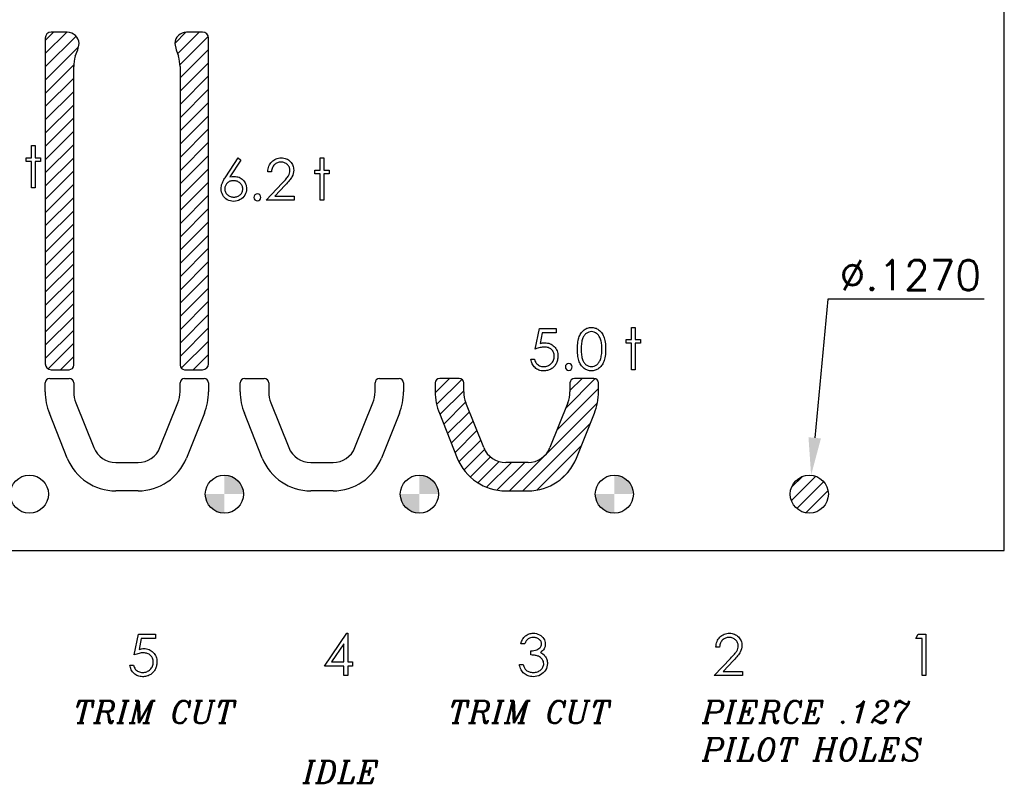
# Model space of a CAD drawing. Header units: inches. Extents: x -57.7 to -21.7, y -3.8 to 19.3.
# Tile 29 of 70: x -41.8 to -38.5, y 10.9 to 13.5. Entities that reach past the tile are written whole.
import ezdxf

# ---------------------------------------------------------------- set-up
doc = ezdxf.new("R2010")
doc.units = ezdxf.units.IN
doc.header["$LTSCALE"] = 0.5
doc.header["$MEASUREMENT"] = 0
doc.layers.get('DEFPOINTS').update_dxf_attribs({"color": 8})
for name, color, linetype in [('APP-M-D', 42, 'Continuous'), ('APP-M-S', 30, 'Continuous'), ('PUN-M-S2', 1, 'Continuous')]:
    doc.layers.add(name, color=color, linetype=linetype)
doc.styles.add('DIEMAKER', font='romans.shx')
doc.styles.add('I', font='ITALIC.SHX')
doc.dimstyles.new('RAD_DIA', dxfattribs={"dimtxt": 0.1, "dimasz": 0.125, "dimexe": 0.1, "dimexo": 0.05, "dimgap": 0.03, "dimtad": 1, "dimtoh": 1, "dimdec": 4, "dimzin": 4, "dimdsep": 46, "dimtxsty": 'DIEMAKER', "dimcen": 0, "dimclrd": 34, "dimclre": 34, "dimclrt": 42, "dimazin": 0, "dimtfac": 1, "dimtdec": 4, "dimtofl": 0, "dimtmove": 0, "dimatfit": 3, "dimfxl": 0, "dimtvp": 0.75, "dimtolj": 1, "dimtzin": 0, "dimarcsym": 0})

# ---------------------------------------------------------------- blocks, each defined once
blk = doc.blocks.new('*D84')
at = {"layer": 'APP-M-D', "color": 34, "lineweight": -2}
for p, q in [((-39.1198, 12.5186), (-39.1639, 12.0562)), ((-38.5993, 12.5186), (-39.1198, 12.5186))]:
    blk.add_line(p, q, dxfattribs=at)
at = {"layer": 'APP-M-D', "color": 34}
blk.add_solid([(-39.1846, 12.0582), (-39.1431, 12.0542), (-39.1758, 11.9318)], dxfattribs=at)
at = {"layer": 'DEFPOINTS', "color": 0}
for p in [(-39.1758, 11.9318), (-39.1878, 11.8053)]:
    blk.add_point(p, dxfattribs=at)
at = {"layer": 'APP-M-D', "color": 42, "insert": (-38.8446, 12.5986), "char_height": 0.1, "attachment_point": 5, "style": 'DIEMAKER'}
blk.add_mtext('\\A1;%%c.1270', dxfattribs=at)

msp = doc.modelspace()

# ---------------------------------------------------------------- hatches: boundary and pattern name
at = {"layer": 'APP-M-S'}
h = msp.add_hatch(color=256, dxfattribs=at)
h.paths.add_polyline_path([(-41.06828, 11.86856, 0.4142136), (-41.13178, 11.93206), (-41.13178, 11.86856)])
h.paths.add_polyline_path([(-41.13178, 11.80506), (-41.13178, 11.86856), (-41.19528, 11.86856, 0.4142136)])
h = msp.add_hatch(color=256, dxfattribs=at)
h.paths.add_polyline_path([(-40.41828, 11.86856, 0.4142136), (-40.48178, 11.93206), (-40.48178, 11.86856)])
h.paths.add_polyline_path([(-40.48178, 11.80506), (-40.48178, 11.86856), (-40.54528, 11.86856, 0.4142136)])
h = msp.add_hatch(color=256, dxfattribs=at)
h.paths.add_polyline_path([(-39.76828, 11.86856, 0.4142136), (-39.83178, 11.93206), (-39.83178, 11.86856)])
h.paths.add_polyline_path([(-39.83178, 11.80506), (-39.83178, 11.86856), (-39.89528, 11.86856, 0.4142136)])
at = {"layer": 'PUN-M-S2'}
h = msp.add_hatch(dxfattribs=at)
h.set_pattern_fill('ANSI31', color=256, scale=0.25, style=0)
h.paths.add_polyline_path([(-39.24528, 15.11856, 1), (-39.11828, 15.11856, 1)])
h.paths.add_polyline_path([(-39.95822, 14.99859, 0.3066784), (-40.11954, 15.1078), (-40.19402, 15.1078, 0.3066784), (-40.35533, 14.99859), (-40.41511, 14.84915, 0.0954146), (-40.42894, 14.77731), (-40.42894, 14.7478, 0.4142136), (-40.41394, 14.7328), (-40.34894, 14.7328, 0.4142136), (-40.33394, 14.7478), (-40.33394, 14.77731, -0.0954146), (-40.3269, 14.81387), (-40.26713, 14.96331, -0.3066784), (-40.19402, 15.0128), (-40.11954, 15.0128, -0.3066784), (-40.04643, 14.96331), (-39.98665, 14.81387, -0.0954146), (-39.97961, 14.77731), (-39.97961, 14.7478, 0.4142136), (-39.96461, 14.7328), (-39.89961, 14.7328, 0.4142136), (-39.88461, 14.7478), (-39.88461, 14.77731, 0.0954146), (-39.89845, 14.84915)])
h.paths.add_polyline_path([(-39.24528, 11.86856, 1), (-39.11828, 11.86856, 1)])
h.paths.add_polyline_path([(-40.11954, 11.87932, 0.3066784), (-39.95822, 11.98853), (-39.89845, 12.13797, 0.0954146), (-39.88461, 12.20981), (-39.88461, 12.23932, 0.4142136), (-39.89961, 12.25432), (-39.96461, 12.25432, 0.4142136), (-39.97961, 12.23932), (-39.97961, 12.20981, -0.0954146), (-39.98665, 12.17326), (-40.04643, 12.02382, -0.3066784), (-40.11954, 11.97432), (-40.19402, 11.97432, -0.3066784), (-40.26713, 12.02382), (-40.3269, 12.17326, -0.0954146), (-40.33394, 12.20981), (-40.33394, 12.23932, 0.4142136), (-40.34894, 12.25432), (-40.41394, 12.25432, 0.4142136), (-40.42894, 12.23932), (-40.42894, 12.20981, 0.0954146), (-40.41511, 12.13797), (-40.35533, 11.98853, 0.3066784), (-40.19402, 11.87932)])
h.paths.add_polyline_path([(-41.18461, 12.30347), (-41.18461, 13.38847, 0.4142136), (-41.20461, 13.40847), (-41.25796, 13.40847, 0.3988719), (-41.29727, 13.37117), (-41.2929, 13.34945), (-41.28486, 13.32839, -0.074975), (-41.27961, 13.29356), (-41.27961, 12.29847, 0.4142136), (-41.26461, 12.28347), (-41.20461, 12.28347, 0.4142136)])
h.paths.add_polyline_path([(-41.63394, 12.29847), (-41.63394, 13.29356, -0.074975), (-41.62869, 13.32839), (-41.62066, 13.34945), (-41.61628, 13.37117, 0.3988719), (-41.6556, 13.40847), (-41.70894, 13.40847, 0.4142136), (-41.72894, 13.38847), (-41.72894, 12.30347, 0.4142136), (-41.70894, 12.28347), (-41.64894, 12.28347, 0.4142136)])
h.paths.add_polyline_path([(-41.83461, 13.59866), (-41.83461, 14.68366, 0.4142136), (-41.85461, 14.70366), (-41.91461, 14.70366, 0.4142136), (-41.92961, 14.68866), (-41.92961, 13.69356, -0.074975), (-41.93486, 13.65873), (-41.9429, 13.63767), (-41.94727, 13.61596, 0.3988719), (-41.90796, 13.57866), (-41.85461, 13.57866, 0.4142136)])
h.paths.add_polyline_path([(-42.82568, 12.24991), (-42.82568, 12.29448, 0.7832708), (-42.86835, 12.30501, -0.2786513), (-42.88578, 12.29448), (-42.91426, 12.29448, -0.3888787), (-42.93387, 12.31245), (-42.93394, 12.31331), (-42.93777, 12.35707, 0.3888787), (-42.94773, 12.3662), (-43.00568, 12.3662, 0.4142136), (-43.02568, 12.3462), (-43.02568, 12.29251), (-43.02568, 12.24867), (-43.02568, 12.1982, 0.4142136), (-43.00568, 12.1782), (-42.94773, 12.1782, 0.3888787), (-42.93777, 12.18733), (-42.93394, 12.23108), (-42.93387, 12.23194, -0.3888787), (-42.91426, 12.24991), (-42.88578, 12.24991, -0.2786513), (-42.86835, 12.23938, 0.7832708)])
h.paths.add_polyline_path([(-43.13788, 12.24867), (-43.13788, 12.29251), (-43.13788, 12.3462, 0.4142136), (-43.15788, 12.3662), (-43.21582, 12.3662, 0.3888787), (-43.22578, 12.35707), (-43.22961, 12.31331), (-43.22969, 12.31245, -0.3888787), (-43.2493, 12.29448), (-43.27778, 12.29448, -0.2786513), (-43.2952, 12.30501, 0.7832708), (-43.33788, 12.29448), (-43.33788, 12.24991, 0.7832708), (-43.2952, 12.23938, -0.2786513), (-43.27778, 12.24991), (-43.2493, 12.24991, -0.3888787), (-43.22969, 12.23194), (-43.22961, 12.23108), (-43.22578, 12.18733, 0.3888787), (-43.21582, 12.1782), (-43.15788, 12.1782, 0.4142136), (-43.13788, 12.1982)])
h.paths.add_polyline_path([(-43.13788, 14.69461), (-43.13788, 14.73846), (-43.13788, 14.78893, 0.4142136), (-43.15788, 14.80893), (-43.21582, 14.80893, 0.3888787), (-43.22578, 14.7998), (-43.22961, 14.75604), (-43.22969, 14.75518, -0.3888787), (-43.2493, 14.73721), (-43.27778, 14.73721, -0.2786513), (-43.2952, 14.74774, 0.7832708), (-43.33788, 14.73721), (-43.33788, 14.69264, 0.7832708), (-43.2952, 14.68211, -0.2786513), (-43.27778, 14.69264), (-43.2493, 14.69264, -0.3888787), (-43.22969, 14.67467), (-43.22961, 14.67381), (-43.22578, 14.63006, 0.3888787), (-43.21582, 14.62093), (-43.15788, 14.62093, 0.4142136), (-43.13788, 14.64093)])
h.paths.add_polyline_path([(-42.82568, 14.69264), (-42.82568, 14.73721, 0.7832708), (-42.86835, 14.74774, -0.2786513), (-42.88578, 14.73721), (-42.91426, 14.73721, -0.3888787), (-42.93387, 14.75518), (-42.93394, 14.75604), (-42.93777, 14.7998, 0.3888787), (-42.94773, 14.80893), (-43.00568, 14.80893, 0.4142136), (-43.02568, 14.78893), (-43.02568, 14.73846), (-43.02568, 14.69461), (-43.02568, 14.64093, 0.4142136), (-43.00568, 14.62093), (-42.94773, 14.62093, 0.3888787), (-42.93777, 14.63006), (-42.93394, 14.67381), (-42.93387, 14.67467, -0.3888787), (-42.91426, 14.69264), (-42.88578, 14.69264, -0.2786513), (-42.86835, 14.68211, 0.7832708)])
h.paths.add_polyline_path([(-51.69199, 13.3889), (-51.69199, 13.59823, -0.1191534), (-51.69727, 13.61596), (-51.74103, 13.61596), (-51.74643, 13.60972, -0.1934262), (-51.81954, 13.58687), (-51.89402, 13.58687, -0.1934262), (-51.96713, 13.60972), (-51.97253, 13.61596), (-52.01628, 13.61596, -0.1191534), (-52.02157, 13.59823), (-52.02157, 13.3889, -0.1191534), (-52.01628, 13.37117), (-51.97253, 13.37117), (-51.96713, 13.3774, -0.1934262), (-51.89402, 13.40026), (-51.81954, 13.40026, -0.1934262), (-51.74643, 13.3774), (-51.74103, 13.37117), (-51.69727, 13.37117, -0.1191534)])
h.paths.add_polyline_path([(-42.28394, 13.69356), (-42.28394, 14.68866, 0.4142136), (-42.29894, 14.70366), (-42.35894, 14.70366, 0.4142136), (-42.37894, 14.68366), (-42.37894, 13.59866, 0.4142136), (-42.35894, 13.57866), (-42.3056, 13.57866, 0.3988719), (-42.26628, 13.61596), (-42.27066, 13.63767), (-42.27869, 13.65873, -0.074975)])
h.paths.add_polyline_path([(-53.23178, 15.30606), (-53.23178, 15.49356), (-53.98178, 15.49356), (-53.98178, 11.49356), (-53.23178, 11.49356), (-53.23178, 11.68106), (-53.88178, 11.68106), (-53.88178, 11.88347, 0.0548242), (-53.84402, 11.87932), (-53.76954, 11.87932, 0.3066784), (-53.60822, 11.98853), (-53.54845, 12.13797, 0.0954146), (-53.53461, 12.20981), (-53.53461, 12.23932, 0.1697745), (-53.53788, 12.24867), (-53.53788, 12.29251, 0.1459542), (-53.53461, 12.30347), (-53.53461, 13.38847, 0.4142136), (-53.55461, 13.40847), (-53.60796, 13.40847, 0.2152504), (-53.63749, 13.39514), (-53.63749, 13.59199, 0.2152504), (-53.60796, 13.57866), (-53.55461, 13.57866, 0.4142136), (-53.53461, 13.59866), (-53.53461, 14.68366, 0.1459542), (-53.53788, 14.69461), (-53.53788, 14.73846, 0.1697745), (-53.53461, 14.7478), (-53.53461, 14.77731, 0.0954146), (-53.54845, 14.84915), (-53.60822, 14.99859, 0.3066784), (-53.76954, 15.1078), (-53.84402, 15.1078, 0.0548242), (-53.88178, 15.10365), (-53.88178, 15.30606)])
h.paths.add_polyline_path([(-51.81954, 13.58687, 0.1934262), (-51.74643, 13.60972), (-51.74643, 13.61596), (-51.81954, 13.61596)], flags=16)
h.paths.add_polyline_path([(-51.81954, 13.58687), (-51.81954, 13.61596), (-51.89402, 13.61596), (-51.89402, 13.58687)], flags=16)
h.paths.add_polyline_path([(-51.89402, 13.58687), (-51.89402, 13.61596), (-51.96713, 13.61596), (-51.96713, 13.60972, 0.1934262)], flags=16)
h.paths.add_polyline_path([(-51.89402, 13.37117), (-51.89402, 13.40026, 0.1934262), (-51.96713, 13.3774), (-51.96713, 13.37117)], flags=16)
h.paths.add_polyline_path([(-51.81954, 13.37117), (-51.81954, 13.40026), (-51.89402, 13.40026), (-51.89402, 13.37117)], flags=16)
h.paths.add_polyline_path([(-51.74643, 13.3774, 0.1934262), (-51.81954, 13.40026), (-51.81954, 13.37117), (-51.74643, 13.37117)], flags=16)
h.paths.add_polyline_path([(-53.54528, 15.11856, -1), (-53.41828, 15.11856, -1)], flags=0)
h.paths.add_polyline_path([(-53.54528, 11.86856, -1), (-53.41828, 11.86856, -1)], flags=0)
h.paths.add_polyline_path([(-53.23178, 12.53162), (-53.23178, 15.10365, 0.2476897), (-53.35533, 14.99859), (-53.41511, 14.84915, 0.0954146), (-53.42894, 14.77731), (-53.42894, 14.7478, 0.1697745), (-53.42568, 14.73846), (-53.42568, 14.69461, 0.1459542), (-53.42894, 14.68366), (-53.42894, 13.59866, 0.4142136), (-53.40894, 13.57866), (-53.3556, 13.57866, 0.2152504), (-53.32607, 13.59199), (-53.32607, 13.39514, 0.2152504), (-53.3556, 13.40847), (-53.40894, 13.40847, 0.4142136), (-53.42894, 13.38847), (-53.42894, 12.30347, 0.1459542), (-53.42568, 12.29251), (-53.42568, 12.24867, 0.1697745), (-53.42894, 12.23932), (-53.42894, 12.20981, 0.0954146), (-53.41511, 12.13797), (-53.35533, 11.98853, 0.2476897), (-53.23178, 11.88347)], flags=0)
h.paths.add_polyline_path([(-53.54528, 15.11856, 1), (-53.41828, 15.11856, 1)], flags=0)
h.paths.add_polyline_path([(-53.41828, 11.86856, 1), (-53.54528, 11.86856, 1)], flags=0)
h.paths.add_polyline_path([(-53.23178, 15.10365), (-53.23178, 15.30606), (-53.88178, 15.30606), (-53.88178, 15.10365, -0.0548242), (-53.84402, 15.1078), (-53.76954, 15.1078, -0.3066784), (-53.60822, 14.99859), (-53.54845, 14.84915, -0.0954146), (-53.53461, 14.77731), (-53.53461, 14.7478, -0.1697745), (-53.53788, 14.73846), (-53.53788, 14.69461, -0.1459542), (-53.53461, 14.68366), (-53.53461, 13.59866, -0.4142136), (-53.55461, 13.57866), (-53.60796, 13.57866, -0.2152504), (-53.63749, 13.59199), (-53.63749, 13.39514, -0.2152504), (-53.60796, 13.40847), (-53.55461, 13.40847, -0.4142136), (-53.53461, 13.38847), (-53.53461, 12.30347, -0.1459542), (-53.53788, 12.29251), (-53.53788, 12.24867, -0.1697745), (-53.53461, 12.23932), (-53.53461, 12.20981, -0.0954146), (-53.54845, 12.13797), (-53.60822, 11.98853, -0.3066784), (-53.76954, 11.87932), (-53.84402, 11.87932, -0.0548242), (-53.88178, 11.88347), (-53.88178, 11.68106), (-53.23178, 11.68106), (-53.23178, 11.88347, -0.2476897), (-53.35533, 11.98853), (-53.41511, 12.13797, -0.0954146), (-53.42894, 12.20981), (-53.42894, 12.23932, -0.1697745), (-53.42568, 12.24867), (-53.42568, 12.29251, -0.1459542), (-53.42894, 12.30347), (-53.42894, 13.38847, -0.4142136), (-53.40894, 13.40847), (-53.3556, 13.40847, -0.2152504), (-53.32607, 13.39514), (-53.32607, 13.59199, -0.2152504), (-53.3556, 13.57866), (-53.40894, 13.57866, -0.4142136), (-53.42894, 13.59866), (-53.42894, 14.68366, -0.1459542), (-53.42568, 14.69461), (-53.42568, 14.73846, -0.1697745), (-53.42894, 14.7478), (-53.42894, 14.77731, -0.0954146), (-53.41511, 14.84915), (-53.35533, 14.99859, -0.2476897)], flags=16)

# ---------------------------------------------------------------- linework, layer by layer
at = {"layer": 'APP-M-D', "linetype": 'Continuous'}
for points in [[(-41.77496, 13.03045), (-41.7626, 13.03045), (-41.7626, 12.98982), (-41.74493, 12.98982), (-41.74493, 12.97745), (-41.7626, 12.97745), (-41.7626, 12.88912), (-41.77496, 12.88912), (-41.77496, 12.97745), (-41.79263, 12.97745), (-41.79263, 12.98982), (-41.77496, 12.98982), (-41.77496, 13.03045)], [(-41.08615, 12.98944), (-41.07663, 12.98196), (-41.11304, 12.92628), (-41.10575, 12.92728), (-41.09877, 12.92761), (-41.09457, 12.92741), (-41.09054, 12.92686), (-41.08668, 12.92595), (-41.08298, 12.92465), (-41.07945, 12.923), (-41.07605, 12.92098), (-41.07285, 12.91858), (-41.06979, 12.91582), (-41.067, 12.91278), (-41.06457, 12.90958), (-41.06253, 12.90622), (-41.06087, 12.90268), (-41.05957, 12.89896), (-41.05863, 12.89506), (-41.05808, 12.89101), (-41.05789, 12.88678), (-41.05822, 12.88101), (-41.05927, 12.87552), (-41.06098, 12.87033), (-41.06341, 12.86539), (-41.06645, 12.86086), (-41.07009, 12.85683), (-41.07428, 12.85327), (-41.07909, 12.85021), (-41.08425, 12.84775), (-41.08963, 12.84598), (-41.09518, 12.84494), (-41.10095, 12.84458), (-41.1065, 12.84491), (-41.11185, 12.84593), (-41.11701, 12.84764), (-41.12196, 12.85001), (-41.12654, 12.85302), (-41.1306, 12.85658), (-41.13416, 12.8607), (-41.13716, 12.86536), (-41.13957, 12.87041), (-41.14131, 12.8756), (-41.14233, 12.88099), (-41.14269, 12.88653), (-41.14246, 12.89078), (-41.14183, 12.89517), (-41.14078, 12.89965), (-41.13932, 12.90423), (-41.13838, 12.9066), (-41.1373, 12.90911), (-41.13603, 12.91171), (-41.13463, 12.91444), (-41.13302, 12.91731), (-41.13129, 12.92027), (-41.12935, 12.92336), (-41.12728, 12.92656), (-41.08615, 12.98944)], [(-40.97486, 12.94351), (-40.98722, 12.94351), (-40.98689, 12.94842), (-40.98618, 12.95311), (-40.9851, 12.95756), (-40.98361, 12.96181), (-40.98176, 12.96581), (-40.97952, 12.96962), (-40.9769, 12.97318), (-40.97389, 12.97652), (-40.97061, 12.97956), (-40.9671, 12.98218), (-40.96343, 12.98439), (-40.95959, 12.98621), (-40.95554, 12.98762), (-40.95131, 12.98864), (-40.9469, 12.98925), (-40.94229, 12.98944), (-40.93776, 12.98925), (-40.93343, 12.98867), (-40.92934, 12.98773), (-40.92545, 12.9864), (-40.9218, 12.98466), (-40.91838, 12.98257), (-40.91515, 12.98011), (-40.91217, 12.97724), (-40.90947, 12.97412), (-40.90715, 12.97086), (-40.90516, 12.96747), (-40.90353, 12.96396), (-40.90229, 12.96029), (-40.90138, 12.95648), (-40.90085, 12.95256), (-40.90066, 12.94848), (-40.90102, 12.94273), (-40.9021, 12.93719), (-40.90386, 12.93183), (-40.90637, 12.92664), (-40.90798, 12.92399), (-40.90991, 12.92109), (-40.91217, 12.91797), (-40.91477, 12.91466), (-40.91772, 12.91107), (-40.92098, 12.90729), (-40.92459, 12.90329), (-40.92854, 12.89904), (-40.96302, 12.86224), (-40.89889, 12.86224), (-40.89889, 12.84811), (-40.99252, 12.84811), (-40.93908, 12.90514), (-40.93519, 12.90922), (-40.93166, 12.91303), (-40.92848, 12.91657), (-40.92567, 12.91982), (-40.92321, 12.92283), (-40.92109, 12.92554), (-40.91935, 12.92799), (-40.91794, 12.93017), (-40.91579, 12.93432), (-40.91424, 12.93857), (-40.91333, 12.9429), (-40.91303, 12.94737), (-40.91316, 12.95019), (-40.91358, 12.95289), (-40.91424, 12.95549), (-40.91518, 12.958), (-40.91642, 12.96043), (-40.91791, 12.96272), (-40.91965, 12.96493), (-40.92169, 12.96705), (-40.92393, 12.96898), (-40.92628, 12.97067), (-40.92873, 12.97208), (-40.93133, 12.97324), (-40.93406, 12.97415), (-40.93688, 12.97478), (-40.93983, 12.97517), (-40.94292, 12.97531), (-40.94615, 12.97517), (-40.94924, 12.97478), (-40.9522, 12.97412), (-40.95501, 12.97321), (-40.95769, 12.97205), (-40.96023, 12.97061), (-40.96263, 12.9689), (-40.96489, 12.96694), (-40.96696, 12.96476), (-40.96879, 12.96236), (-40.97039, 12.95974), (-40.97177, 12.95692), (-40.9729, 12.95389), (-40.97378, 12.95063), (-40.97444, 12.94718), (-40.97486, 12.94351)], [(-40.81233, 12.98944), (-40.79996, 12.98944), (-40.79996, 12.94881), (-40.7823, 12.94881), (-40.7823, 12.93644), (-40.79996, 12.93644), (-40.79996, 12.84811), (-40.81233, 12.84811), (-40.81233, 12.93644), (-40.83, 12.93644), (-40.83, 12.94881), (-40.81233, 12.94881), (-40.81233, 12.98944)], [(-41.10136, 12.91347), (-41.10451, 12.91334), (-41.10749, 12.91298), (-41.11033, 12.91234), (-41.11304, 12.91149), (-41.11558, 12.91036), (-41.11795, 12.90898), (-41.12019, 12.90735), (-41.12229, 12.90547), (-41.12416, 12.90343), (-41.12579, 12.90125), (-41.12717, 12.89898), (-41.1283, 12.89661), (-41.12919, 12.89412), (-41.12982, 12.89153), (-41.13018, 12.88885), (-41.13032, 12.88604), (-41.13018, 12.88325), (-41.12977, 12.8806), (-41.12908, 12.878), (-41.12811, 12.87555), (-41.1269, 12.87317), (-41.12538, 12.87094), (-41.12361, 12.86876), (-41.12154, 12.86671), (-41.11928, 12.86484), (-41.1169, 12.86321), (-41.11442, 12.86183), (-41.11183, 12.86072), (-41.10912, 12.85984), (-41.10628, 12.85921), (-41.10335, 12.85885), (-41.10029, 12.85871), (-41.09722, 12.85885), (-41.0943, 12.85921), (-41.09145, 12.85984), (-41.08875, 12.86072), (-41.08615, 12.86183), (-41.08367, 12.86321), (-41.08132, 12.86484), (-41.07906, 12.86671), (-41.07699, 12.86876), (-41.0752, 12.87094), (-41.07371, 12.87317), (-41.07246, 12.87555), (-41.0715, 12.878), (-41.07081, 12.8806), (-41.07039, 12.88325), (-41.07025, 12.88604), (-41.07039, 12.88885), (-41.07083, 12.89153), (-41.07152, 12.89412), (-41.07252, 12.89661), (-41.07382, 12.89898), (-41.07539, 12.90125), (-41.07724, 12.90343), (-41.07936, 12.90547), (-41.08171, 12.90735), (-41.08417, 12.90898), (-41.08673, 12.91036), (-41.08941, 12.91149), (-41.09223, 12.91234), (-41.09515, 12.91298), (-41.09819, 12.91334), (-41.10136, 12.91347)], [(-40.02514, 12.42078), (-40.02514, 12.40664), (-40.07201, 12.40664), (-40.07944, 12.3704), (-40.07505, 12.37156), (-40.07088, 12.37242), (-40.06693, 12.37291), (-40.06321, 12.37308), (-40.0586, 12.37289), (-40.05418, 12.37228), (-40.04999, 12.37129), (-40.04598, 12.36991), (-40.0422, 12.36814), (-40.03864, 12.36596), (-40.03527, 12.36339), (-40.0321, 12.36041), (-40.02923, 12.35712), (-40.02674, 12.35365), (-40.02462, 12.34992), (-40.02291, 12.346), (-40.02155, 12.34183), (-40.02062, 12.33744), (-40.02004, 12.33283), (-40.01984, 12.328), (-40.01995, 12.32464), (-40.02023, 12.32132), (-40.02073, 12.31809), (-40.02142, 12.31492), (-40.0223, 12.31183), (-40.02338, 12.30882), (-40.02467, 12.30587), (-40.02614, 12.30297), (-40.02777, 12.30021), (-40.02956, 12.29761), (-40.03146, 12.29518), (-40.03351, 12.29292), (-40.03572, 12.29082), (-40.03806, 12.28889), (-40.04052, 12.28712), (-40.04314, 12.28552), (-40.04587, 12.28409), (-40.04872, 12.28287), (-40.05164, 12.28182), (-40.05468, 12.28097), (-40.05783, 12.2803), (-40.06108, 12.27984), (-40.06445, 12.27953), (-40.0679, 12.27945), (-40.07201, 12.27961), (-40.07596, 12.28014), (-40.07974, 12.28097), (-40.08336, 12.28215), (-40.08681, 12.28367), (-40.09009, 12.28555), (-40.09324, 12.28773), (-40.09619, 12.29027), (-40.09893, 12.29309), (-40.10136, 12.29609), (-40.10351, 12.2993), (-40.10539, 12.30272), (-40.10696, 12.30631), (-40.10823, 12.31012), (-40.10922, 12.31412), (-40.10994, 12.31831), (-40.09757, 12.31831), (-40.09658, 12.31439), (-40.09531, 12.31089), (-40.09374, 12.30774), (-40.09189, 12.30498), (-40.08971, 12.30255), (-40.0872, 12.30037), (-40.08435, 12.29841), (-40.08118, 12.29673), (-40.07781, 12.29535), (-40.07433, 12.29438), (-40.0708, 12.29378), (-40.06718, 12.29358), (-40.06365, 12.29375), (-40.06025, 12.29422), (-40.05697, 12.29499), (-40.05382, 12.29609), (-40.05081, 12.29747), (-40.04792, 12.29921), (-40.04516, 12.30123), (-40.04251, 12.30357), (-40.0401, 12.30614), (-40.03801, 12.30887), (-40.03624, 12.31177), (-40.03478, 12.31481), (-40.03365, 12.31801), (-40.03284, 12.32135), (-40.03238, 12.32486), (-40.03221, 12.32853), (-40.03235, 12.33184), (-40.03276, 12.33499), (-40.03348, 12.33797), (-40.03447, 12.34078), (-40.03574, 12.34346), (-40.03729, 12.34597), (-40.03914, 12.34832), (-40.04126, 12.3505), (-40.04361, 12.35249), (-40.04618, 12.3542), (-40.04891, 12.35563), (-40.05184, 12.35685), (-40.05495, 12.35776), (-40.05827, 12.35842), (-40.06175, 12.35881), (-40.06544, 12.35895), (-40.06865, 12.35884), (-40.07204, 12.3585), (-40.07557, 12.35795), (-40.0793, 12.35718), (-40.08317, 12.35619), (-40.08722, 12.35497), (-40.09142, 12.35354), (-40.09581, 12.35188), (-40.08167, 12.42078), (-40.02514, 12.42078)], [(-39.95448, 12.35182), (-39.9544, 12.35845), (-39.95412, 12.36469), (-39.95365, 12.37057), (-39.95302, 12.37603), (-39.95222, 12.38111), (-39.95119, 12.3858), (-39.95001, 12.39011), (-39.94865, 12.39403), (-39.94714, 12.39765), (-39.94545, 12.40104), (-39.9436, 12.40419), (-39.94162, 12.40714), (-39.93949, 12.40985), (-39.93723, 12.41233), (-39.9348, 12.41457), (-39.9322, 12.41661), (-39.9295, 12.4184), (-39.92671, 12.41998), (-39.92387, 12.4213), (-39.92091, 12.42238), (-39.9179, 12.42323), (-39.91481, 12.42384), (-39.91167, 12.4242), (-39.90841, 12.42431), (-39.90512, 12.4242), (-39.90189, 12.42384), (-39.89878, 12.42323), (-39.89571, 12.42238), (-39.89273, 12.4213), (-39.88983, 12.41998), (-39.88699, 12.4184), (-39.88426, 12.41658), (-39.88163, 12.41454), (-39.87912, 12.41222), (-39.87678, 12.40968), (-39.87457, 12.40692), (-39.8725, 12.40388), (-39.87057, 12.40063), (-39.8688, 12.39712), (-39.86714, 12.39337), (-39.86568, 12.38934), (-39.86438, 12.38498), (-39.86331, 12.38028), (-39.86242, 12.37526), (-39.86173, 12.36991), (-39.86124, 12.36419), (-39.86096, 12.35817), (-39.86085, 12.35182), (-39.86096, 12.3455), (-39.86124, 12.33951), (-39.86173, 12.33383), (-39.86239, 12.3285), (-39.86328, 12.3235), (-39.86435, 12.31884), (-39.8656, 12.31448), (-39.86706, 12.31048), (-39.86869, 12.30675), (-39.87045, 12.30327), (-39.87236, 12.30001), (-39.87443, 12.29698), (-39.87664, 12.29419), (-39.87901, 12.29165), (-39.88152, 12.28933), (-39.88417, 12.28726), (-39.88693, 12.28544), (-39.88978, 12.28384), (-39.8927, 12.28251), (-39.89568, 12.28141), (-39.89875, 12.28055), (-39.90189, 12.27995), (-39.90512, 12.27956), (-39.90841, 12.27945), (-39.91167, 12.27956), (-39.91481, 12.27992), (-39.9179, 12.28053), (-39.92089, 12.28135), (-39.92381, 12.2824), (-39.92665, 12.28373), (-39.92942, 12.28527), (-39.93209, 12.28704), (-39.93466, 12.28906), (-39.93709, 12.29129), (-39.93935, 12.29378), (-39.94148, 12.29651), (-39.94347, 12.29943), (-39.94531, 12.30261), (-39.94703, 12.30603), (-39.94857, 12.30967), (-39.94995, 12.31362), (-39.95117, 12.31796), (-39.95216, 12.32268), (-39.95299, 12.32775), (-39.95365, 12.33319), (-39.95412, 12.33904), (-39.9544, 12.34526), (-39.95448, 12.35182)], [(-39.94211, 12.35188), (-39.94206, 12.34636), (-39.94184, 12.34117), (-39.94151, 12.33631), (-39.94106, 12.33184), (-39.94046, 12.3277), (-39.93974, 12.32389), (-39.93888, 12.32044), (-39.93789, 12.31735), (-39.93676, 12.31451), (-39.93552, 12.31186), (-39.93416, 12.30937), (-39.93267, 12.30708), (-39.93104, 12.30495), (-39.9293, 12.30299), (-39.92743, 12.30123), (-39.92544, 12.29963), (-39.92124, 12.29698), (-39.91694, 12.2951), (-39.91252, 12.29397), (-39.908, 12.29358), (-39.90344, 12.29394), (-39.89902, 12.29507), (-39.89477, 12.29689), (-39.89066, 12.29949), (-39.8887, 12.30106), (-39.88688, 12.3028), (-39.88517, 12.30476), (-39.88357, 12.30689), (-39.8821, 12.30918), (-39.88075, 12.31169), (-39.87954, 12.31437), (-39.87843, 12.31724), (-39.87722, 12.32094), (-39.87614, 12.3248), (-39.87526, 12.32886), (-39.87451, 12.33308), (-39.87396, 12.3375), (-39.87355, 12.34211), (-39.8733, 12.34691), (-39.87322, 12.35188), (-39.8733, 12.35685), (-39.87349, 12.3616), (-39.87388, 12.3661), (-39.87437, 12.37037), (-39.87504, 12.37443), (-39.87581, 12.37824), (-39.87678, 12.38183), (-39.87785, 12.3852), (-39.87907, 12.38834), (-39.88039, 12.39124), (-39.88183, 12.39395), (-39.88337, 12.39643), (-39.88503, 12.3987), (-39.88682, 12.40074), (-39.8887, 12.40256), (-39.89069, 12.40416), (-39.89486, 12.40678), (-39.89911, 12.40869), (-39.9035, 12.40979), (-39.908, 12.41018), (-39.91255, 12.40979), (-39.91699, 12.40869), (-39.92127, 12.40678), (-39.92544, 12.40416), (-39.92743, 12.40259), (-39.92928, 12.40082), (-39.93102, 12.39886), (-39.93262, 12.39674), (-39.93411, 12.39444), (-39.93549, 12.39196), (-39.93673, 12.38931), (-39.93786, 12.38647), (-39.93886, 12.38338), (-39.93971, 12.37992), (-39.94046, 12.37614), (-39.94104, 12.37198), (-39.94151, 12.36748), (-39.94184, 12.36265), (-39.94206, 12.35743), (-39.94211, 12.35188)], [(-39.77428, 12.42431), (-39.76192, 12.42431), (-39.76192, 12.38368), (-39.74425, 12.38368), (-39.74425, 12.37131), (-39.76192, 12.37131), (-39.76192, 12.28298), (-39.77429, 12.28298), (-39.77429, 12.37131), (-39.79195, 12.37131), (-39.79195, 12.38368), (-39.77429, 12.38368), (-39.77429, 12.42431)], [(-41.36189, 11.40136), (-41.36189, 11.38723), (-41.40876, 11.38723), (-41.41619, 11.35098), (-41.4118, 11.35214), (-41.40763, 11.353), (-41.40368, 11.35349), (-41.39996, 11.35366), (-41.39535, 11.35347), (-41.39093, 11.35286), (-41.38673, 11.35187), (-41.38273, 11.35049), (-41.37895, 11.34872), (-41.37539, 11.34654), (-41.37202, 11.34397), (-41.36885, 11.34099), (-41.36598, 11.33771), (-41.36349, 11.33423), (-41.36137, 11.3305), (-41.35965, 11.32658), (-41.3583, 11.32241), (-41.35736, 11.31802), (-41.35678, 11.31341), (-41.35659, 11.30858), (-41.3567, 11.30522), (-41.35698, 11.3019), (-41.35747, 11.29867), (-41.35816, 11.2955), (-41.35905, 11.29241), (-41.36012, 11.2894), (-41.36142, 11.28645), (-41.36288, 11.28355), (-41.36451, 11.28079), (-41.36631, 11.27819), (-41.36821, 11.27576), (-41.37025, 11.2735), (-41.37246, 11.2714), (-41.37481, 11.26947), (-41.37727, 11.2677), (-41.37989, 11.2661), (-41.38262, 11.26467), (-41.38546, 11.26345), (-41.38839, 11.2624), (-41.39143, 11.26155), (-41.39457, 11.26089), (-41.39783, 11.26042), (-41.4012, 11.26011), (-41.40465, 11.26003), (-41.40876, 11.2602), (-41.41271, 11.26072), (-41.41649, 11.26155), (-41.42011, 11.26273), (-41.42356, 11.26425), (-41.42684, 11.26613), (-41.42999, 11.26831), (-41.43294, 11.27085), (-41.43567, 11.27367), (-41.4381, 11.27667), (-41.44026, 11.27988), (-41.44213, 11.2833), (-41.44371, 11.28689), (-41.44498, 11.2907), (-41.44597, 11.2947), (-41.44669, 11.2989), (-41.43432, 11.2989), (-41.43333, 11.29498), (-41.43206, 11.29147), (-41.43048, 11.28832), (-41.42863, 11.28556), (-41.42645, 11.28313), (-41.42394, 11.28095), (-41.4211, 11.27899), (-41.41792, 11.27731), (-41.41456, 11.27593), (-41.41108, 11.27496), (-41.40755, 11.27436), (-41.40393, 11.27416), (-41.4004, 11.27433), (-41.397, 11.2748), (-41.39372, 11.27557), (-41.39057, 11.27667), (-41.38756, 11.27805), (-41.38466, 11.27979), (-41.3819, 11.28181), (-41.37925, 11.28415), (-41.37685, 11.28672), (-41.37475, 11.28945), (-41.37299, 11.29235), (-41.37152, 11.29539), (-41.37039, 11.29859), (-41.36959, 11.30193), (-41.36912, 11.30544), (-41.36896, 11.30911), (-41.36909, 11.31242), (-41.36951, 11.31557), (-41.37023, 11.31855), (-41.37122, 11.32136), (-41.37249, 11.32404), (-41.37404, 11.32655), (-41.37589, 11.3289), (-41.37801, 11.33108), (-41.38036, 11.33307), (-41.38292, 11.33478), (-41.38566, 11.33621), (-41.38858, 11.33743), (-41.3917, 11.33834), (-41.39501, 11.339), (-41.39849, 11.33939), (-41.40219, 11.33953), (-41.40539, 11.33942), (-41.40879, 11.33909), (-41.41232, 11.33853), (-41.41605, 11.33776), (-41.41991, 11.33677), (-41.42397, 11.33555), (-41.42817, 11.33412), (-41.43255, 11.33246), (-41.41842, 11.40136), (-41.36189, 11.40136)], [(-40.72323, 11.40489), (-40.72072, 11.40489), (-40.72072, 11.30949), (-40.70482, 11.30949), (-40.70482, 11.29536), (-40.72072, 11.29536), (-40.72072, 11.26356), (-40.73309, 11.26356), (-40.73309, 11.29536), (-40.79845, 11.29536), (-40.72324, 11.40489)], [(-40.13079, 11.36956), (-40.14315, 11.36956), (-40.14208, 11.3737), (-40.14075, 11.37756), (-40.13923, 11.38121), (-40.13747, 11.3846), (-40.13551, 11.38775), (-40.1333, 11.39065), (-40.13087, 11.39333), (-40.12822, 11.39573), (-40.12541, 11.39788), (-40.12245, 11.39973), (-40.11939, 11.4013), (-40.11619, 11.4026), (-40.11285, 11.40359), (-40.1094, 11.40431), (-40.10583, 11.40475), (-40.10214, 11.40489), (-40.09675, 11.40459), (-40.09156, 11.40365), (-40.08657, 11.4021), (-40.08174, 11.39995), (-40.07727, 11.39727), (-40.07335, 11.39415), (-40.06995, 11.39059), (-40.06708, 11.38662), (-40.06482, 11.38237), (-40.06319, 11.37803), (-40.06222, 11.37362), (-40.06189, 11.36909), (-40.06214, 11.36473), (-40.06288, 11.36062), (-40.06415, 11.35672), (-40.06592, 11.35305), (-40.06818, 11.34963), (-40.07094, 11.34643), (-40.0742, 11.34347), (-40.07798, 11.34074), (-40.07365, 11.33851), (-40.0697, 11.3358), (-40.06617, 11.33263), (-40.06305, 11.32898), (-40.06112, 11.32622), (-40.05946, 11.32335), (-40.05803, 11.32043), (-40.05687, 11.31739), (-40.05598, 11.3143), (-40.05535, 11.31112), (-40.05496, 11.30784), (-40.05482, 11.3045), (-40.05521, 11.29873), (-40.0564, 11.2931), (-40.05836, 11.28758), (-40.06112, 11.28222), (-40.06454, 11.27723), (-40.06851, 11.27284), (-40.0731, 11.26903), (-40.07823, 11.26583), (-40.08381, 11.26329), (-40.08971, 11.26149), (-40.09595, 11.26039), (-40.10249, 11.26003), (-40.10691, 11.2602), (-40.11116, 11.26066), (-40.11522, 11.26149), (-40.11908, 11.26262), (-40.12276, 11.26406), (-40.12623, 11.26583), (-40.12955, 11.26792), (-40.13266, 11.27035), (-40.13556, 11.27309), (-40.13819, 11.27612), (-40.14056, 11.27946), (-40.14266, 11.28311), (-40.14451, 11.28703), (-40.14608, 11.29128), (-40.1474, 11.2958), (-40.14845, 11.30066), (-40.13609, 11.30066), (-40.13509, 11.29749), (-40.13402, 11.29453), (-40.1328, 11.2918), (-40.13151, 11.28932), (-40.13013, 11.28705), (-40.12861, 11.28501), (-40.12701, 11.28319), (-40.12529, 11.28162), (-40.12295, 11.27988), (-40.12046, 11.27836), (-40.11781, 11.27706), (-40.11503, 11.27604), (-40.11207, 11.27521), (-40.10895, 11.27463), (-40.1057, 11.27427), (-40.10227, 11.27416), (-40.09841, 11.2743), (-40.09474, 11.27471), (-40.09126, 11.27538), (-40.08798, 11.27634), (-40.08491, 11.27756), (-40.08201, 11.27908), (-40.07934, 11.28084), (-40.07682, 11.28289), (-40.07456, 11.28512), (-40.0726, 11.28744), (-40.07094, 11.28984), (-40.06959, 11.29235), (-40.06854, 11.29495), (-40.0678, 11.29765), (-40.06733, 11.30044), (-40.06719, 11.30331), (-40.06749, 11.30715), (-40.06838, 11.31087), (-40.06987, 11.31446), (-40.07197, 11.31791), (-40.07456, 11.32112), (-40.07754, 11.3239), (-40.08096, 11.32625), (-40.08477, 11.32818), (-40.0869, 11.32901), (-40.08933, 11.32976), (-40.09201, 11.33039), (-40.09499, 11.33097), (-40.09822, 11.33147), (-40.10172, 11.33188), (-40.10553, 11.33221), (-40.10959, 11.33246), (-40.10959, 11.34659), (-40.10448, 11.34679), (-40.09962, 11.34742), (-40.09499, 11.34842), (-40.0906, 11.34985), (-40.0866, 11.35159), (-40.0832, 11.35355), (-40.08038, 11.35573), (-40.07815, 11.35813), (-40.07644, 11.36073), (-40.07522, 11.3634), (-40.0745, 11.36622), (-40.07426, 11.36915), (-40.07437, 11.3713), (-40.07475, 11.3734), (-40.07536, 11.37538), (-40.07622, 11.37734), (-40.07732, 11.37919), (-40.07867, 11.38099), (-40.08027, 11.3827), (-40.08212, 11.38433), (-40.08414, 11.38585), (-40.08629, 11.38714), (-40.08858, 11.38825), (-40.09101, 11.38916), (-40.09355, 11.38985), (-40.09623, 11.39034), (-40.09904, 11.39065), (-40.10197, 11.39076), (-40.10666, 11.39045), (-40.11105, 11.38954), (-40.11508, 11.38805), (-40.11881, 11.38593), (-40.12055, 11.3846), (-40.1222, 11.38308), (-40.1238, 11.38137), (-40.12532, 11.37941), (-40.12681, 11.37726), (-40.12819, 11.37491), (-40.12952, 11.37235), (-40.13079, 11.36956)], [(-39.48079, 11.35896), (-39.49315, 11.35896), (-39.49282, 11.36387), (-39.49211, 11.36857), (-39.49103, 11.37301), (-39.48954, 11.37726), (-39.48769, 11.38126), (-39.48545, 11.38507), (-39.48283, 11.38863), (-39.47982, 11.39197), (-39.47654, 11.39501), (-39.47303, 11.39763), (-39.46936, 11.39984), (-39.46552, 11.40166), (-39.46147, 11.40307), (-39.45724, 11.40409), (-39.45283, 11.4047), (-39.44822, 11.40489), (-39.44369, 11.4047), (-39.43936, 11.40412), (-39.43527, 11.40318), (-39.43138, 11.40186), (-39.42773, 11.40012), (-39.42431, 11.39802), (-39.42108, 11.39556), (-39.4181, 11.39269), (-39.4154, 11.38957), (-39.41308, 11.38631), (-39.41109, 11.38292), (-39.40946, 11.37941), (-39.40822, 11.37574), (-39.40731, 11.37193), (-39.40678, 11.36801), (-39.40659, 11.36393), (-39.40695, 11.35819), (-39.40803, 11.35264), (-39.40979, 11.34728), (-39.4123, 11.34209), (-39.41391, 11.33944), (-39.41584, 11.33655), (-39.4181, 11.33343), (-39.4207, 11.33011), (-39.42365, 11.32653), (-39.42691, 11.32274), (-39.43052, 11.31874), (-39.43447, 11.31449), (-39.46895, 11.2777), (-39.40482, 11.2777), (-39.40482, 11.26356), (-39.49845, 11.26356), (-39.44501, 11.32059), (-39.44112, 11.32468), (-39.43759, 11.32849), (-39.43441, 11.33202), (-39.4316, 11.33528), (-39.42914, 11.33828), (-39.42702, 11.34099), (-39.42528, 11.34345), (-39.42387, 11.34563), (-39.42172, 11.34977), (-39.42017, 11.35402), (-39.41926, 11.35835), (-39.41896, 11.36282), (-39.41909, 11.36564), (-39.41951, 11.36834), (-39.42017, 11.37094), (-39.42111, 11.37345), (-39.42235, 11.37588), (-39.42384, 11.37817), (-39.42558, 11.38038), (-39.42762, 11.38251), (-39.42986, 11.38444), (-39.43221, 11.38612), (-39.43466, 11.38753), (-39.43726, 11.38869), (-39.43999, 11.3896), (-39.44281, 11.39023), (-39.44576, 11.39062), (-39.44885, 11.39076), (-39.45208, 11.39062), (-39.45517, 11.39023), (-39.45813, 11.38957), (-39.46094, 11.38866), (-39.46362, 11.3875), (-39.46616, 11.38607), (-39.46856, 11.38435), (-39.47082, 11.38239), (-39.47289, 11.38021), (-39.47472, 11.37781), (-39.47632, 11.37519), (-39.4777, 11.37237), (-39.47883, 11.36934), (-39.47971, 11.36608), (-39.48037, 11.36263), (-39.48079, 11.35896)], [(-38.81917, 11.40136), (-38.79369, 11.40136), (-38.79369, 11.26356), (-38.80606, 11.26356), (-38.80606, 11.38723), (-38.82725, 11.38723), (-38.81917, 11.40136)], [(-40.73309, 11.30949), (-40.73309, 11.36934), (-40.77416, 11.30949), (-40.73309, 11.30949)]]:
    msp.add_lwpolyline(points, dxfattribs=at)
for centre, start, end in [((-41.02167, 12.85783), 90.00032, 89.99968), ((-39.98363, 12.2927), 90.00138, 89.99862)]:
    msp.add_arc(centre, 0.01148, start, end, dxfattribs=at)
at = {"layer": 'APP-M-S', "linetype": 'Continuous', "lineweight": 25}
for p, q in [((-38.53178, 11.68106), (-38.53178, 15.30606)), ((-41.71394, 12.25432), (-41.64894, 12.25432)), ((-41.26461, 12.25432), (-41.19961, 12.25432)), ((-41.06394, 12.25432), (-40.99894, 12.25432)), ((-40.61461, 12.25432), (-40.54961, 12.25432)), ((-41.72894, 12.20981), (-41.72894, 12.23932)), ((-41.63394, 12.23932), (-41.63394, 12.20981)), ((-41.27961, 12.20981), (-41.27961, 12.23932)), ((-41.18461, 12.23932), (-41.18461, 12.20981)), ((-41.07894, 12.20981), (-41.07894, 12.23932)), ((-40.98394, 12.23932), (-40.98394, 12.20981)), ((-40.62961, 12.20981), (-40.62961, 12.23932)), ((-40.53461, 12.23932), (-40.53461, 12.20981)), ((-41.6269, 12.17326), (-41.56713, 12.02382)), ((-41.34643, 12.02382), (-41.28665, 12.17326)), ((-40.9769, 12.17326), (-40.91713, 12.02382)), ((-40.69643, 12.02382), (-40.63665, 12.17326)), ((-41.65533, 11.98853), (-41.71511, 12.13797)), ((-41.19845, 12.13797), (-41.25822, 11.98853)), ((-41.00533, 11.98853), (-41.06511, 12.13797)), ((-40.54845, 12.13797), (-40.60822, 11.98853)), ((-41.49402, 11.97432), (-41.41954, 11.97432)), ((-40.84402, 11.97432), (-40.76954, 11.97432)), ((-41.41954, 11.87932), (-41.49402, 11.87932)), ((-40.76954, 11.87932), (-40.84402, 11.87932)), ((-44.38178, 11.68106), (-41.13178, 11.68106)), ((-41.13178, 11.68106), (-38.53178, 11.68106))]:
    msp.add_line(p, q, dxfattribs=at)
for centre in [(-41.78178, 11.86856), (-41.13178, 11.86856), (-40.48178, 11.86856), (-39.83178, 11.86856)]:
    msp.add_circle(centre, 0.0635, dxfattribs=at)
for centre, radius, start, end in [((-41.71394, 12.23932), 0.015, 90, 180), ((-41.64894, 12.23932), 0.015, 0, 90), ((-41.26461, 12.23932), 0.015, 90, 180), ((-41.19961, 12.23932), 0.015, 0, 90), ((-41.06394, 12.23932), 0.015, 90, 180), ((-40.99894, 12.23932), 0.015, 0, 90), ((-40.61461, 12.23932), 0.015, 90, 180), ((-40.54961, 12.23932), 0.015, 0, 90), ((-41.53552, 12.20981), 0.19343, 180, 201.80141), ((-41.53552, 12.20981), 0.09843, 180, 201.80141), ((-41.37804, 12.20981), 0.09843, 338.19859, 0), ((-41.37804, 12.20981), 0.19343, 338.19859, 0), ((-40.88552, 12.20981), 0.19343, 180, 201.80141), ((-40.88552, 12.20981), 0.09843, 180, 201.80141), ((-40.72804, 12.20981), 0.09843, 338.19859, 0), ((-40.72804, 12.20981), 0.19343, 338.19859, 0), ((-41.49402, 12.05306), 0.07874, 201.80141, 270), ((-41.41954, 12.05306), 0.07874, 270, 338.19859), ((-40.84402, 12.05306), 0.07874, 201.80141, 270), ((-40.76954, 12.05306), 0.07874, 270, 338.19859), ((-41.49402, 12.05306), 0.17374, 201.80141, 270), ((-41.41954, 12.05306), 0.17374, 270, 338.19859), ((-40.84402, 12.05306), 0.17374, 201.80141, 270), ((-40.76954, 12.05306), 0.17374, 270, 338.19859)]:
    msp.add_arc(centre, radius, start, end, dxfattribs=at)
at = {"layer": 'PUN-M-S2', "linetype": 'Continuous', "lineweight": 25}
for p, q in [((-41.6556, 13.40847), (-41.70894, 13.40847)), ((-41.20461, 13.40847), (-41.25796, 13.40847)), ((-41.72894, 13.38847), (-41.72894, 12.30347)), ((-41.62066, 13.34945), (-41.61628, 13.37117)), ((-41.29727, 13.37117), (-41.2929, 13.34945)), ((-41.18461, 12.30347), (-41.18461, 13.38847)), ((-41.62869, 13.32839), (-41.62066, 13.34945)), ((-41.2929, 13.34945), (-41.28486, 13.32839)), ((-41.63394, 12.29847), (-41.63394, 13.29356)), ((-41.27961, 13.29356), (-41.27961, 12.29847)), ((-41.70894, 12.28347), (-41.64894, 12.28347)), ((-41.26461, 12.28347), (-41.20461, 12.28347)), ((-40.34894, 12.25432), (-40.41394, 12.25432)), ((-39.89961, 12.25432), (-39.96461, 12.25432)), ((-40.42894, 12.23932), (-40.42894, 12.20981)), ((-40.33394, 12.20981), (-40.33394, 12.23932)), ((-39.97961, 12.23932), (-39.97961, 12.20981)), ((-39.88461, 12.20981), (-39.88461, 12.23932)), ((-40.26713, 12.02382), (-40.3269, 12.17326)), ((-39.98665, 12.17326), (-40.04643, 12.02382)), ((-40.41511, 12.13797), (-40.35533, 11.98853)), ((-39.95822, 11.98853), (-39.89845, 12.13797)), ((-40.11954, 11.97432), (-40.19402, 11.97432)), ((-40.19402, 11.87932), (-40.11954, 11.87932))]:
    msp.add_line(p, q, dxfattribs=at)
msp.add_circle((-39.18178, 11.86856), 0.0635, dxfattribs=at)
for centre, radius, start, end in [((-41.70894, 13.38847), 0.02, 90, 180), ((-41.6556, 13.3691), 0.03937, 3.01733, 90), ((-41.25796, 13.3691), 0.03937, 90, 176.98267), ((-41.20461, 13.38847), 0.02, 0, 90), ((-41.51583, 13.29356), 0.11811, 162.84908, 180), ((-41.39772, 13.29356), 0.11811, 0, 17.15092), ((-41.70894, 12.30347), 0.02, 180, 270), ((-41.64894, 12.29847), 0.015, 270, 0), ((-41.26461, 12.29847), 0.015, 180, 270), ((-41.20461, 12.30347), 0.02, 270, 0), ((-40.41394, 12.23932), 0.015, 90, 180), ((-40.34894, 12.23932), 0.015, 0, 90), ((-39.96461, 12.23932), 0.015, 90, 180), ((-39.89961, 12.23932), 0.015, 0, 90), ((-40.23552, 12.20981), 0.19343, 180, 201.80141), ((-40.23552, 12.20981), 0.09843, 180, 201.80141), ((-40.07804, 12.20981), 0.09843, 338.19859, 0), ((-40.07804, 12.20981), 0.19343, 338.19859, 0), ((-40.19402, 12.05306), 0.07874, 201.80141, 270), ((-40.11954, 12.05306), 0.07874, 270, 338.19859), ((-40.19402, 12.05306), 0.17374, 201.80141, 270), ((-40.11954, 12.05306), 0.17374, 270, 338.19859)]:
    msp.add_arc(centre, radius, start, end, dxfattribs=at)

# ---------------------------------------------------------------- texts
at = {"layer": 'APP-M-D', "char_height": 0.25, "width": 0.8398578, "attachment_point": 1, "style": 'I'}
for s, insert in [('{\\H0.3x;TRIM CUT}', (-41.63515, 11.17965)), ('{\\H0.3x;TRIM CUT}', (-40.38515, 11.17965)), ('{\\H0.3x;PIERCE .127 \\PPILOT HOLES}', (-39.5395, 11.17965)), ('{\\H0.3x;IDLE}', (-40.87003, 10.97965))]:
    msp.add_mtext(s, dxfattribs=dict(at, insert=insert))

# ---------------------------------------------------------------- dimensions: what is measured, and where the dimension line sits
at = {"layer": 'APP-M-D'}
dim = msp.add_diameter_dim_2p(p1=(-39.1878, 11.80535), p2=(-39.17575, 11.93178), dimstyle='RAD_DIA', dxfattribs=at)
dim.commit()
dim.dimension.update_dxf_attribs({"geometry": '*D84', "text_midpoint": (-38.84457, 12.51856), "dimtype": 163})

doc.saveas('drawing.dxf')
